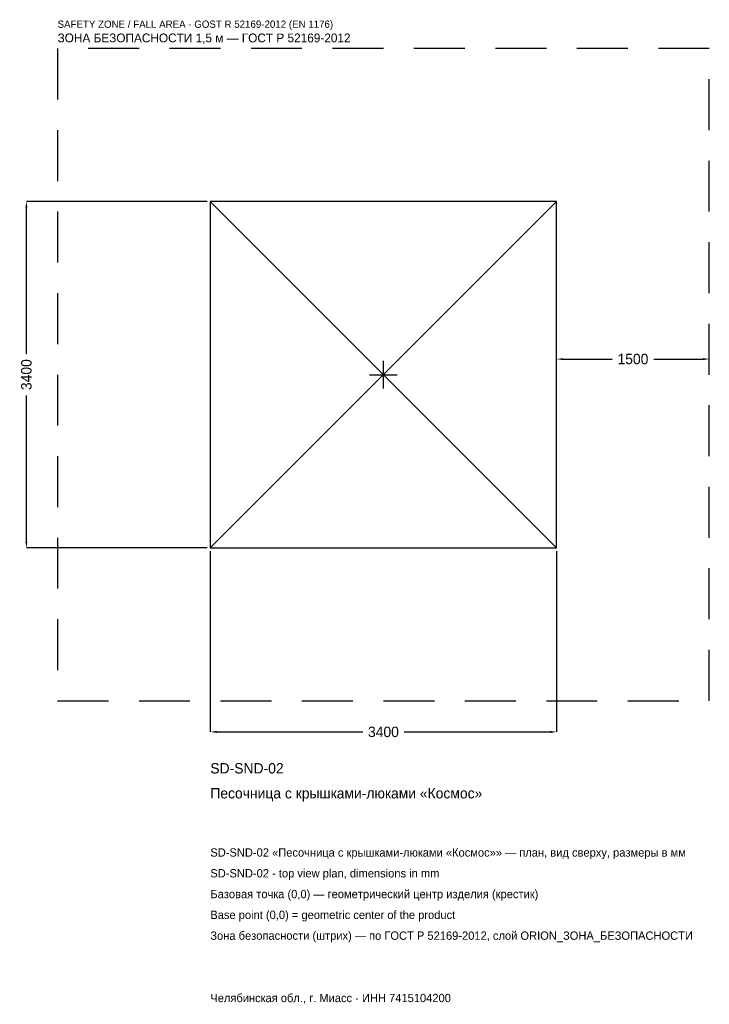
# Model space of a CAD drawing. Header units: metres. Extents: x -3572 to 3200, y -6179 to 3484.
import ezdxf

# ---------------------------------------------------------------- set-up
doc = ezdxf.new("R2010")
doc.units = ezdxf.units.M
doc.linetypes.add('DASHED', pattern=[800, 500, -300])
for name, color, linetype in [('ЗСК_ДАННЫЕ', 3, 'Continuous'), ('ЗСК_ЗОНА_БЕЗОПАСНОСТИ', 1, 'Continuous'), ('ЗСК_КОНТУР', 7, 'Continuous'), ('ЗСК_РАЗМЕРЫ', 8, 'Continuous')]:
    doc.layers.add(name, color=color, linetype=linetype)
doc.dimstyles.new('ORION', dxfattribs={"dimtxt": 102, "dimasz": 61.2, "dimexe": 1.25, "dimexo": 30.6, "dimtad": 1, "dimdec": 0, "dimcen": 2.5, "dimazin": 3, "dimtfac": 1, "dimtmove": 0, "dimatfit": 3})

# ---------------------------------------------------------------- blocks, each defined once
blk = doc.blocks.new('_CLOSEDFILLED')
at = {"color": 0, "linetype": 'BYBLOCK'}
blk.add_solid([(-1, 0.16), (0, 0), (-1, -0.16)], dxfattribs=at)
blk = doc.blocks.new('*D1')
for p, q in [((-1700, -1730.6), (-1700, -3506)), ((1700, -1730.6), (1700, -3506)), ((-1638.8, -3506), (-204, -3506)), ((204, -3506), (1638.8, -3506))]:
    blk.add_line(p, q)
at = {"layer": 'Defpoints'}
for p in [(-1700, -1700), (1700, -1700), (-1700, -3506)]:
    blk.add_point(p, dxfattribs=at)
at = {"layer": 'ЗСК_РАЗМЕРЫ', "xscale": 61.199999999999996, "yscale": 61.199999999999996, "rotation": 180}
blk.add_blockref('_CLOSEDFILLED', (-1700, -3506), dxfattribs=at)
at = {"layer": 'ЗСК_РАЗМЕРЫ', "xscale": 61.199999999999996, "yscale": 61.199999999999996}
blk.add_blockref('_CLOSEDFILLED', (1700, -3506), dxfattribs=at)
at = {"layer": 'ЗСК_РАЗМЕРЫ', "insert": (0, -3506), "char_height": 102, "attachment_point": 5}
blk.add_mtext('3400', dxfattribs=at)
blk = doc.blocks.new('*D2')
for p, q in [((-1730.6, 1700), (-3506, 1700)), ((-3506, 204), (-3506, 1638.8)), ((-3506, -1638.8), (-3506, -204)), ((-1730.6, -1700), (-3506, -1700))]:
    blk.add_line(p, q)
at = {"layer": 'Defpoints'}
for p in [(-1700, 1700), (-3506, -1700), (-1700, -1700)]:
    blk.add_point(p, dxfattribs=at)
at = {"layer": 'ЗСК_РАЗМЕРЫ', "xscale": 61.199999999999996, "yscale": 61.199999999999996}
for p, rotation in [((-3506, 1700), 90), ((-3506, -1700), 270)]:
    blk.add_blockref('_CLOSEDFILLED', p, dxfattribs=dict(at, rotation=rotation))
at = {"layer": 'ЗСК_РАЗМЕРЫ', "insert": (-3506, 0), "char_height": 102, "attachment_point": 5, "rotation": 90}
blk.add_mtext('3400', dxfattribs=at)
blk = doc.blocks.new('*D3')
for p, q in [((1700, 30.6), (1700, 153)), ((1761.2, 153), (2246, 153)), ((2654, 153), (3138.8, 153)), ((3200, 30.6), (3200, 153))]:
    blk.add_line(p, q)
at = {"layer": 'Defpoints'}
for p in [(1700, 153), (1700, 0), (3200, 0)]:
    blk.add_point(p, dxfattribs=at)
at = {"layer": 'ЗСК_РАЗМЕРЫ', "xscale": 61.199999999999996, "yscale": 61.199999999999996, "rotation": 180}
blk.add_blockref('_CLOSEDFILLED', (1700, 153), dxfattribs=at)
at = {"layer": 'ЗСК_РАЗМЕРЫ', "xscale": 61.199999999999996, "yscale": 61.199999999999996}
blk.add_blockref('_CLOSEDFILLED', (3200, 153), dxfattribs=at)
at = {"layer": 'ЗСК_РАЗМЕРЫ', "insert": (2450, 153), "char_height": 102, "attachment_point": 5}
blk.add_mtext('1500', dxfattribs=at)
blk = doc.blocks.new('ОРИОН SD-SND-02 Песочница с крышками-люками Космос')
at = {"layer": 'ЗСК_ЗОНА_БЕЗОПАСНОСТИ', "linetype": 'DASHED'}
blk.add_lwpolyline([(-3200, -3200), (3200, -3200), (3200, 3200), (-3200, 3200)], close=True, dxfattribs=at)
at = {"layer": 'ЗСК_КОНТУР'}
for p, q in [((-1700, -1700), (1700, 1700)), ((-1700, 1700), (1700, -1700))]:
    blk.add_line(p, q, dxfattribs=at)
blk.add_lwpolyline([(-1700, -1700), (1700, -1700), (1700, 1700), (-1700, 1700)], close=True, dxfattribs=at)
at = {"layer": 'ЗСК_РАЗМЕРЫ'}
for p, q in [((0, -136), (0, 136)), ((-136, 0), (136, 0))]:
    blk.add_line(p, q, dxfattribs=at)
at = {"layer": 'ЗСК_ДАННЫЕ'}
for tag, p in [('АРТИКУЛ', (-1700, -3914)), ('НАИМЕНОВАНИЕ', (-1700, -4158.8))]:
    blk.add_attdef(tag, p, '', height=102, dxfattribs=at)
at = {"layer": 'ЗСК_ДАННЫЕ', "flags": 1}
for tag, p in [('ПРОИЗВОДИТЕЛЬ', (-1700, -4403.6)), ('ТЕЛЕФОН', (-1700, -4648.4)), ('САЙТ', (-1700, -5138)), ('АДРЕС', (-1700, -5382.8)), ('РЕКВИЗИТЫ', (-1700, -5627.6)), ('ГАБАРИТЫ', (-1700, -5872.4)), ('ЗОНА_БЕЗОПАСНОСТИ', (-1700, -6117.2))]:
    blk.add_attdef(tag, p, '', height=102, dxfattribs=at)
at = {"layer": 'ЗСК_ЗОНА_БЕЗОПАСНОСТИ', "color": 1}
for s, height, p in [('SAFETY ZONE / FALL AREA - GOST R 52169-2012 (EN 1176)', 71.4, (-3200, 3404)), ('ЗОНА БЕЗОПАСНОСТИ 1,5 м — ГОСТ Р 52169-2012', 86.7, (-3200, 3261.2))]:
    blk.add_text(s, height=height, dxfattribs=at).set_placement(p)
at = {"layer": 'ЗСК_РАЗМЕРЫ'}
dim = blk.add_linear_dim(base=(-3506, -1700), p1=(-1700, -1700), p2=(-1700, 1700), angle=90, dimstyle='ORION', dxfattribs=at)
dim.commit()
dim.dimension.update_dxf_attribs({"geometry": '*D2', "text_midpoint": (-3506, 0)})
for base, p1, p2, picture, middle in [((1700, 153), (1700, 0), (3200, 0), '*D3', (2450, 153)), ((-1700, -3506), (-1700, -1700), (1700, -1700), '*D1', (0, -3506))]:
    dim = blk.add_linear_dim(base=base, p1=p1, p2=p2, dimstyle='ORION', dxfattribs=at)
    dim.commit()
    dim.dimension.update_dxf_attribs({"geometry": picture, "text_midpoint": middle})

msp = doc.modelspace()

# ---------------------------------------------------------------- block references
msp.add_blockref('ОРИОН SD-SND-02 Песочница с крышками-люками Космос', (0, 0)).add_auto_attribs({'АРТИКУЛ': 'SD-SND-02', 'НАИМЕНОВАНИЕ': 'Песочница с крышками-люками «Космос»'})

# ---------------------------------------------------------------- texts
at = {"layer": 'ЗСК_ДАННЫЕ', "color": 3}
for s, p in [('SD-SND-02 «Песочница с крышками-люками «Космос»» — план, вид сверху, размеры в мм', (-1700, -4730)), ('SD-SND-02 - top view plan, dimensions in mm', (-1700, -4934)), ('Челябинская обл., г. Миасс · ИНН 7415104200', (-1700, -6158))]:
    msp.add_text(s, height=81.6, dxfattribs=at).set_placement(p)
at = {"layer": 'ЗСК_ДАННЫЕ', "color": 7}
for s, p in [('Базовая точка (0,0) — геометрический центр изделия (крестик)', (-1700, -5138)), ('Base point (0,0) = geometric center of the product', (-1700, -5342))]:
    msp.add_text(s, height=81.6, dxfattribs=at).set_placement(p)
at = {"layer": 'ЗСК_ДАННЫЕ', "color": 1}
msp.add_text('Зона безопасности (штрих) — по ГОСТ Р 52169-2012, слой ORION_ЗОНА_БЕЗОПАСНОСТИ', height=81.6, dxfattribs=at).set_placement((-1700, -5546))

doc.saveas('drawing.dxf')
